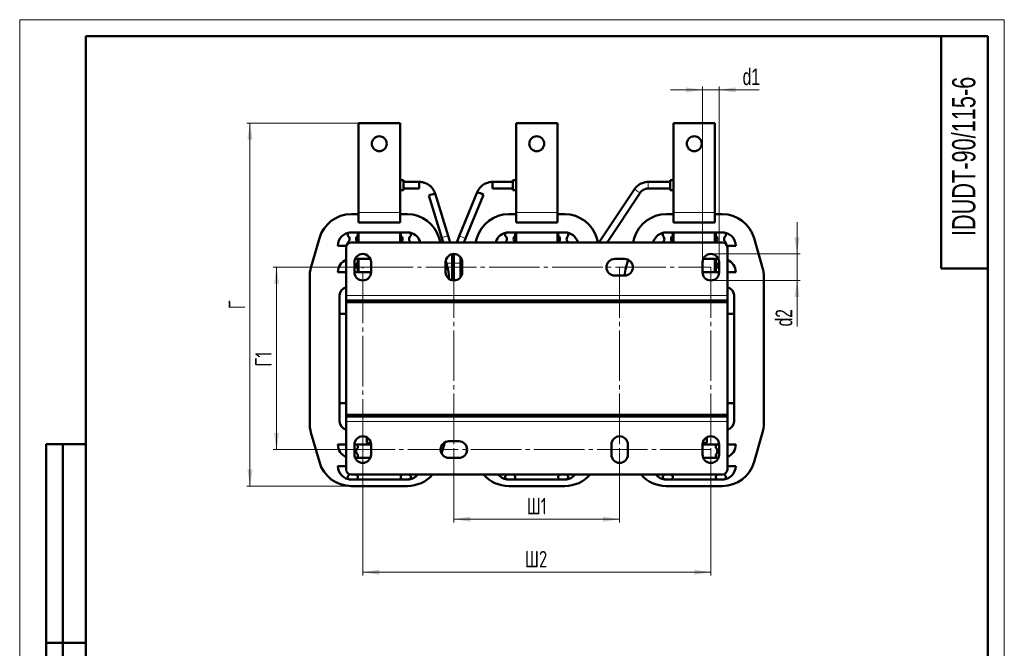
# Model space of a CAD drawing. Header units: millimetres. Extents: x 0 to 594, y 0 to 840.
# Tile 2 of 2: x 0 to 594, y 461 to 840. Entities that reach past the tile are written whole.
import ezdxf

# ---------------------------------------------------------------- set-up
doc = ezdxf.new("R2010")
doc.units = ezdxf.units.MM
doc.header["$LTSCALE"] = 2
doc.linetypes.add('SLD-Осевая', pattern=[19.05, 15.24, -1.27, 1.27, -1.27])
doc.linetypes.add('SLD-Сплошная', pattern=[0])
doc.styles.add('SLDTEXTSTYLE0', font='TXT', dxfattribs={"width": 0.7})
doc.styles.add('SLDTEXTSTYLE1', font='TXT', dxfattribs={"width": 0.7, "bigfont": 'bigfont'})
doc.dimstyles.new('SLDDIMSTYLE0', dxfattribs={"dimtxt": 10, "dimasz": 10, "dimexe": 0, "dimexo": 0.0625, "dimgap": 2.5, "dimtad": 2, "dimdec": 1, "dimrnd": 1e-09, "dimzin": 12, "dimdsep": 46, "dimtxsty": 'SLDTEXTSTYLE0', "dimsah": 1, "dimcen": 0.09, "dimadec": 0, "dimazin": 3, "dimtfac": 1, "dimtdec": 3, "dimtofl": 0, "dimtmove": 0, "dimatfit": 3, "dimfxl": 0, "dimfrac": 2, "dimtolj": 1, "dimtzin": 12, "dimarcsym": 0})
doc.dimstyles.new('SLDDIMSTYLE1', dxfattribs={"dimtxt": 10, "dimasz": 10, "dimexe": 0, "dimexo": 0.0625, "dimgap": 2.5, "dimtad": 2, "dimdec": 1, "dimrnd": 1e-09, "dimzin": 12, "dimdsep": 46, "dimtxsty": 'SLDTEXTSTYLE0', "dimsah": 1, "dimcen": 0.09, "dimadec": 0, "dimazin": 3, "dimtfac": 1, "dimtdec": 3, "dimtmove": 0, "dimatfit": 0, "dimfxl": 0, "dimfrac": 2, "dimtolj": 1, "dimtzin": 12, "dimarcsym": 0})

# ---------------------------------------------------------------- blocks, each defined once
blk = doc.blocks.new('_D_2')
at = {"color": 7, "linetype": 'SLD-Сплошная', "lineweight": 0}
for p, q in [((206.92, 690.66), (152.94, 690.66)), ((154.94, 580.66), (154.94, 690.66)), ((206.92, 580.66), (152.94, 580.66))]:
    blk.add_line(p, q, dxfattribs=at)
at = {"color": 7, "linetype": 'SLD-Сплошная', "lineweight": 18}
for points in [[(154.94, 690.66), (153.4, 680.66), (156.48, 680.66)], [(154.94, 580.66), (156.48, 590.66), (153.4, 590.66)]]:
    blk.add_solid(points, dxfattribs=at)
at = {"color": 7, "linetype": 'SLD-Сплошная', "lineweight": 18, "insert": (142.05, 630.69), "char_height": 10, "attachment_point": 1, "rotation": 90, "style": 'SLDTEXTSTYLE1'}
blk.add_mtext('Г1', dxfattribs=at)
blk = doc.blocks.new('_D_3')
at = {"color": 7, "linetype": 'SLD-Сплошная', "lineweight": 0}
for p, q in [((206.94, 580.64), (206.94, 504.66)), ((416.94, 580.64), (416.94, 504.66)), ((206.94, 506.66), (416.94, 506.66))]:
    blk.add_line(p, q, dxfattribs=at)
at = {"color": 7, "linetype": 'SLD-Сплошная', "lineweight": 18}
for points in [[(206.94, 506.66), (216.94, 505.12), (216.94, 508.2)], [(416.94, 506.66), (406.94, 508.2), (406.94, 505.12)]]:
    blk.add_solid(points, dxfattribs=at)
at = {"color": 7, "linetype": 'SLD-Сплошная', "lineweight": 18, "insert": (304.83, 519.55), "char_height": 10, "attachment_point": 1, "style": 'SLDTEXTSTYLE1'}
blk.add_mtext('Ш2', dxfattribs=at)
blk = doc.blocks.new('_D_4')
at = {"color": 7, "linetype": 'SLD-Сплошная', "lineweight": 0}
for p, q in [((261.94, 580.64), (261.94, 536.66)), ((361.94, 580.64), (361.94, 536.66)), ((261.94, 538.66), (361.94, 538.66))]:
    blk.add_line(p, q, dxfattribs=at)
at = {"color": 7, "linetype": 'SLD-Сплошная', "lineweight": 18}
for points in [[(261.94, 538.66), (271.94, 537.12), (271.94, 540.2)], [(361.94, 538.66), (351.94, 540.2), (351.94, 537.12)]]:
    blk.add_solid(points, dxfattribs=at)
at = {"color": 7, "linetype": 'SLD-Сплошная', "lineweight": 18, "insert": (305.9, 551.55), "char_height": 10, "attachment_point": 1, "style": 'SLDTEXTSTYLE1'}
blk.add_mtext('Ш1', dxfattribs=at)
blk = doc.blocks.new('_D_5')
at = {"color": 7, "linetype": 'SLD-Сплошная', "lineweight": 0}
for p, q in [((411.94, 797.66), (392.71, 797.66)), ((411.94, 693.68), (411.94, 799.66)), ((411.94, 797.66), (421.94, 797.66)), ((421.94, 693.68), (421.94, 799.66)), ((421.94, 797.66), (446.1, 797.66))]:
    blk.add_line(p, q, dxfattribs=at)
at = {"color": 7, "linetype": 'SLD-Сплошная', "lineweight": 18}
for points in [[(411.94, 797.66), (401.94, 799.2), (401.94, 796.12)], [(421.94, 797.66), (431.94, 796.12), (431.94, 799.2)]]:
    blk.add_solid(points, dxfattribs=at)
at = {"color": 7, "linetype": 'SLD-Сплошная', "lineweight": 18, "insert": (436.16, 810.55), "char_height": 10, "attachment_point": 1, "style": 'SLDTEXTSTYLE0'}
blk.add_mtext('d1', dxfattribs=at)
blk = doc.blocks.new('_D_6')
at = {"color": 7, "linetype": 'SLD-Сплошная', "lineweight": 0}
for p, q in [((468.94, 698.66), (468.94, 717.89)), ((416.96, 698.66), (470.94, 698.66)), ((468.94, 698.66), (468.94, 682.66)), ((416.96, 682.66), (470.94, 682.66)), ((468.94, 682.66), (468.94, 654.96))]:
    blk.add_line(p, q, dxfattribs=at)
at = {"color": 7, "linetype": 'SLD-Сплошная', "lineweight": 18}
for points in [[(468.94, 698.66), (470.48, 708.66), (467.4, 708.66)], [(468.94, 682.66), (467.4, 672.66), (470.48, 672.66)]]:
    blk.add_solid(points, dxfattribs=at)
at = {"color": 7, "linetype": 'SLD-Сплошная', "lineweight": 18, "insert": (456.05, 654.96), "char_height": 10, "attachment_point": 1, "rotation": 90, "style": 'SLDTEXTSTYLE0'}
blk.add_mtext('d2', dxfattribs=at)
blk = doc.blocks.new('_D_7')
at = {"color": 7, "linetype": 'SLD-Сплошная', "lineweight": 0}
for p, q in [((204.42, 777.66), (136.94, 777.66)), ((138.94, 558.66), (138.94, 777.66)), ((200.01, 558.66), (136.94, 558.66))]:
    blk.add_line(p, q, dxfattribs=at)
at = {"color": 7, "linetype": 'SLD-Сплошная', "lineweight": 18}
for points in [[(138.94, 777.66), (137.4, 767.66), (140.48, 767.66)], [(138.94, 558.66), (140.48, 568.66), (137.4, 568.66)]]:
    blk.add_solid(points, dxfattribs=at)
at = {"color": 7, "linetype": 'SLD-Сплошная', "lineweight": 18, "insert": (126.05, 665.32), "char_height": 10, "attachment_point": 1, "rotation": 90, "style": 'SLDTEXTSTYLE1'}
blk.add_mtext('Г', dxfattribs=at)

msp = doc.modelspace()

# ---------------------------------------------------------------- linework, layer by layer
at = {"color": 7, "linetype": 'SLD-Сплошная', "lineweight": 18}
for p, q in [((0, 840), (594, 840)), ((0, 840), (0, 0)), ((594, 840), (594, 0))]:
    msp.add_line(p, q, dxfattribs=at)
at = {"color": 7, "linetype": 'SLD-Сплошная', "lineweight": 50}
for p, q in [((40, 830), (40, 10)), ((584, 830), (40, 830)), ((40, 830), (40, 10)), ((556, 830), (556, 690)), ((584, 10), (584, 830)), ((204.44, 777.66), (229.44, 777.66)), ((204.44, 723.66), (204.44, 777.66)), ((229.44, 777.66), (229.44, 723.66)), ((299.44, 777.66), (324.44, 777.66)), ((299.44, 723.66), (299.44, 777.66)), ((324.44, 777.66), (324.44, 723.66)), ((394.44, 777.66), (419.44, 777.66)), ((394.44, 723.66), (394.44, 777.66)), ((419.44, 777.66), (419.44, 723.66)), ((231.46, 743.17), (229.44, 743.17)), ((231.46, 737.15), (231.46, 743.17)), ((299.44, 743.17), (297.43, 743.17)), ((297.43, 743.17), (297.43, 737.15)), ((394.44, 743.17), (392.43, 743.17)), ((392.43, 743.17), (392.43, 737.15)), ((229.44, 737.15), (231.46, 737.15)), ((241.03, 742.16), (231.46, 742.16)), ((231.46, 738.16), (241.03, 738.16)), ((241.03, 742.04), (241.03, 738.16)), ((297.43, 742.16), (285.31, 742.16)), ((285.31, 738.16), (285.31, 742.11)), ((285.31, 738.16), (297.43, 738.16)), ((297.43, 737.15), (299.44, 737.15)), ((370.9, 737.71), (349.65, 705.83)), ((392.43, 742.16), (379.22, 742.16)), ((379.22, 738.16), (392.43, 738.16)), ((392.43, 737.15), (394.44, 737.15)), ((246.77, 733.93), (254.62, 708.41)), ((258.44, 709.58), (250.59, 735.1)), ((276.06, 735.96), (265.2, 709.5)), ((268.9, 707.98), (279.76, 734.44)), ((354.35, 705.66), (374.23, 735.49)), ((204.44, 722.66), (200.03, 722.66)), ((204.44, 717.66), (204.44, 723.66)), ((229.44, 717.66), (229.44, 723.66)), ((233.86, 722.66), (229.44, 722.66)), ((299.44, 722.66), (295.03, 722.66)), ((299.44, 717.66), (299.44, 723.66)), ((324.44, 717.66), (324.44, 723.66)), ((328.86, 722.66), (324.44, 722.66)), ((394.44, 722.66), (390.03, 722.66)), ((394.44, 717.66), (394.44, 723.66)), ((419.44, 717.66), (419.44, 723.66)), ((423.86, 722.66), (419.44, 722.66)), ((204.44, 717.66), (229.44, 717.66)), ((299.44, 717.66), (324.44, 717.66)), ((394.44, 717.66), (419.44, 717.66)), ((180.8, 708.15), (175.71, 690.35)), ((197.94, 709.65), (197.94, 710.65)), ((198.94, 711.65), (202.94, 711.65)), ((199.94, 711.66), (233.94, 711.66)), ((203.94, 709.65), (203.94, 710.65)), ((203.94, 710.41), (204.44, 710.41)), ((204.44, 711.66), (204.44, 705.66)), ((229.44, 711.66), (229.44, 705.66)), ((229.44, 710.41), (229.94, 710.41)), ((229.94, 710.65), (229.94, 709.65)), ((234.94, 711.65), (230.94, 711.65)), ((235.94, 709.65), (235.94, 710.65)), ((253.8, 705.66), (253.09, 708.15)), ((254.62, 708.41), (255.46, 705.66)), ((259.65, 705.66), (258.44, 709.58)), ((265.2, 709.5), (263.63, 705.66)), ((267.95, 705.66), (268.9, 707.98)), ((275.8, 708.15), (275.08, 705.66)), ((292.94, 710.65), (292.94, 709.65)), ((293.94, 711.65), (297.94, 711.65)), ((294.94, 711.66), (328.94, 711.66)), ((298.94, 710.65), (298.94, 709.65)), ((298.94, 710.41), (299.44, 710.41)), ((299.44, 711.66), (299.44, 705.66)), ((324.44, 711.66), (324.44, 705.66)), ((324.44, 710.41), (324.94, 710.41)), ((324.94, 710.65), (324.94, 709.65)), ((329.94, 711.65), (325.94, 711.65)), ((330.94, 709.65), (330.94, 710.65)), ((348.8, 705.66), (348.09, 708.15)), ((370.8, 708.15), (370.08, 705.66)), ((387.94, 709.65), (387.94, 710.65)), ((388.94, 711.65), (392.94, 711.65)), ((389.94, 711.66), (423.94, 711.66)), ((393.94, 709.65), (393.94, 710.65)), ((393.94, 710.41), (394.44, 710.41)), ((394.44, 711.66), (394.44, 705.66)), ((419.44, 711.66), (419.44, 705.66)), ((419.44, 710.41), (419.94, 710.41)), ((419.94, 710.65), (419.94, 709.65)), ((424.94, 711.65), (420.94, 711.65)), ((425.94, 709.65), (425.94, 710.65)), ((448.17, 690.35), (443.09, 708.15)), ((197.11, 703.66), (191.94, 703.66)), ((196.94, 702.66), (196.94, 673.66)), ((197.94, 704.9), (197.94, 705.67)), ((199.94, 705.66), (423.94, 705.66)), ((203.94, 705.66), (203.94, 705.67)), ((229.94, 705.67), (229.94, 705.66)), ((235.94, 705.66), (235.94, 705.67)), ((292.94, 705.67), (292.94, 705.66)), ((298.94, 705.67), (298.94, 705.66)), ((324.94, 705.67), (324.94, 705.66)), ((330.94, 705.66), (330.94, 705.67)), ((349.65, 705.84), (349.5, 705.66)), ((387.94, 705.66), (387.94, 705.67)), ((393.94, 705.66), (393.94, 705.67)), ((419.94, 705.67), (419.94, 705.66)), ((425.94, 704.9), (425.94, 705.67)), ((431.94, 703.66), (426.77, 703.66)), ((426.94, 702.66), (426.94, 673.66)), ((202.35, 695.65), (202.94, 695.65)), ((202.36, 695.66), (211.52, 695.66)), ((204.44, 695.66), (204.44, 687.66)), ((260.94, 693.16), (260.94, 698.56)), ((261.94, 698.66), (261.94, 693.16)), ((265.94, 693.16), (265.94, 696.66)), ((364.94, 695.66), (358.94, 695.66)), ((367.09, 695.18), (365.71, 690.35)), ((412.36, 695.66), (421.52, 695.66)), ((419.44, 695.66), (419.44, 687.66)), ((421.53, 695.65), (420.94, 695.65)), ((201.94, 693.66), (201.94, 687.66)), ((203.94, 694.65), (203.94, 693.65)), ((203.94, 689.67), (203.94, 688.67)), ((211.94, 687.66), (211.94, 693.66)), ((256.94, 693.66), (256.94, 687.66)), ((258.17, 690.35), (257, 694.44)), ((260.94, 682.76), (260.94, 693.16)), ((261.94, 693.16), (261.94, 682.66)), ((265.94, 684.66), (265.94, 693.16)), ((266.94, 687.66), (266.94, 693.66)), ((411.94, 693.66), (411.94, 687.66)), ((419.94, 694.65), (419.94, 693.65)), ((419.94, 689.67), (419.94, 688.67)), ((421.94, 687.66), (421.94, 693.66)), ((556, 690), (584, 690)), ((174.94, 684.86), (174.94, 596.46)), ((196.94, 687.66), (191.94, 687.66)), ((202.94, 687.67), (201.94, 687.67)), ((211.94, 687.66), (201.94, 687.66)), ((258.94, 683.66), (258.94, 684.86)), ((358.94, 685.66), (364.94, 685.66)), ((421.94, 687.66), (411.94, 687.66)), ((420.94, 687.67), (421.94, 687.67)), ((431.94, 687.66), (426.94, 687.66)), ((448.94, 596.46), (448.94, 684.86)), ((192.94, 597.66), (192.94, 673.66)), ((192.95, 673.65), (192.95, 662.65)), ((196.94, 673.66), (196.94, 670.66)), ((426.94, 673.66), (426.94, 670.66)), ((430.94, 673.66), (430.93, 673.66)), ((430.93, 662.65), (430.93, 673.65)), ((430.94, 673.66), (430.94, 597.66)), ((196.94, 670.66), (426.94, 670.66)), ((196.94, 670.66), (196.94, 669.66)), ((196.94, 670.66), (236.94, 670.66)), ((196.94, 601.66), (196.94, 669.66)), ((196.94, 669.66), (426.94, 669.66)), ((196.94, 669.66), (236.94, 669.66)), ((236.94, 669.66), (236.94, 670.66)), ((240.93, 669.66), (240.93, 670.66)), ((240.94, 670.66), (240.94, 669.66)), ((258.94, 669.66), (258.94, 670.66)), ((269.94, 670.66), (269.94, 669.66)), ((287.94, 669.66), (287.94, 670.66)), ((287.95, 670.66), (287.95, 669.66)), ((291.94, 670.66), (291.94, 669.66)), ((291.94, 670.66), (331.94, 670.66)), ((291.94, 669.66), (331.94, 669.66)), ((331.94, 669.66), (331.94, 670.66)), ((335.93, 669.66), (335.93, 670.66)), ((335.94, 670.66), (335.94, 669.66)), ((353.94, 669.66), (353.94, 670.66)), ((364.94, 670.66), (364.94, 669.66)), ((382.94, 669.66), (382.94, 670.66)), ((382.95, 670.66), (382.95, 669.66)), ((386.94, 670.66), (386.94, 669.66)), ((386.94, 670.66), (426.94, 670.66)), ((386.94, 669.66), (426.94, 669.66)), ((426.94, 669.66), (426.94, 670.66)), ((426.94, 601.66), (426.94, 669.66)), ((430.94, 670.66), (430.93, 670.66)), ((196.94, 662.65), (192.95, 662.65)), ((426.94, 662.65), (430.93, 662.65)), ((192.95, 608.67), (192.95, 597.67)), ((196.94, 608.67), (192.95, 608.67)), ((426.94, 608.67), (430.93, 608.67)), ((430.93, 597.67), (430.93, 608.67)), ((192.94, 600.66), (192.95, 600.66)), ((196.94, 601.66), (426.94, 601.66)), ((196.94, 601.66), (196.94, 600.66)), ((196.94, 601.66), (236.94, 601.66)), ((426.94, 600.66), (196.94, 600.66)), ((196.94, 597.66), (196.94, 600.66)), ((196.94, 600.66), (236.94, 600.66)), ((236.94, 600.66), (236.94, 601.66)), ((240.93, 600.66), (240.93, 601.66)), ((240.94, 601.66), (240.94, 600.66)), ((258.94, 600.66), (258.94, 601.66)), ((269.94, 601.66), (269.94, 600.66)), ((287.94, 600.66), (287.94, 601.66)), ((287.95, 601.66), (287.95, 600.66)), ((291.94, 601.66), (291.94, 600.66)), ((291.94, 601.66), (331.94, 601.66)), ((291.94, 600.66), (331.94, 600.66)), ((331.94, 600.66), (331.94, 601.66)), ((335.93, 600.66), (335.93, 601.66)), ((335.94, 601.66), (335.94, 600.66)), ((353.94, 600.66), (353.94, 601.66)), ((364.94, 601.66), (364.94, 600.66)), ((382.94, 600.66), (382.94, 601.66)), ((382.95, 601.66), (382.95, 600.66)), ((386.94, 601.66), (386.94, 600.66)), ((386.94, 601.66), (426.94, 601.66)), ((386.94, 600.66), (426.94, 600.66)), ((426.94, 600.66), (426.94, 601.66)), ((426.94, 597.66), (426.94, 600.66)), ((192.94, 597.66), (192.95, 597.66)), ((196.94, 568.66), (196.94, 597.66)), ((426.94, 568.66), (426.94, 597.66)), ((175.71, 590.97), (180.8, 573.17)), ((443.09, 573.17), (448.17, 590.97)), ((16, 344), (16, 584)), ((40, 584), (16, 584)), ((16, 344), (16, 584)), ((26, 344), (26, 584)), ((26, 344), (26, 584)), ((191.94, 583.66), (196.94, 583.66)), ((201.94, 583.66), (211.94, 583.66)), ((201.94, 583.66), (201.94, 577.66)), ((201.94, 583.65), (202.94, 583.65)), ((203.94, 582.65), (203.94, 581.65)), ((209.44, 587.99), (209.44, 584.84)), ((209.44, 584.84), (210.44, 584.26)), ((210.44, 584.26), (211.31, 584.26)), ((211.79, 584.41), (211.31, 584.26)), ((211.31, 584.26), (211.91, 584.26)), ((211.94, 577.66), (211.94, 583.66)), ((254.55, 578.28), (256.47, 585.01)), ((264.94, 585.66), (258.94, 585.66)), ((356.94, 583.66), (356.94, 577.66)), ((366.94, 577.66), (366.94, 583.66)), ((411.94, 583.66), (421.94, 583.66)), ((411.94, 583.66), (411.94, 577.66)), ((411.98, 584.26), (412.57, 584.26)), ((412.57, 584.26), (412.07, 584.42)), ((414.45, 584.84), (412.57, 584.26)), ((412.57, 584.26), (413.44, 584.26)), ((413.44, 584.26), (414.45, 584.84)), ((414.45, 587.99), (414.45, 584.84)), ((419.94, 582.65), (419.94, 581.65)), ((420.94, 583.65), (421.94, 583.65)), ((421.94, 577.66), (421.94, 583.66)), ((426.94, 583.66), (431.94, 583.66)), ((203.94, 577.67), (203.94, 576.67)), ((419.94, 577.67), (419.94, 576.67)), ((191.94, 570.66), (196.94, 570.66)), ((202.94, 575.67), (202.35, 575.67)), ((211.52, 575.66), (202.36, 575.66)), ((258.94, 575.66), (264.94, 575.66)), ((421.52, 575.66), (412.36, 575.66)), ((421.53, 575.67), (420.94, 575.67)), ((426.94, 570.66), (431.94, 570.66)), ((197.94, 563.67), (197.94, 564.67)), ((423.94, 565.66), (199.94, 565.66)), ((203.94, 563.67), (203.94, 564.67)), ((229.94, 563.67), (229.94, 564.67)), ((235.94, 563.67), (235.94, 564.67)), ((292.94, 563.67), (292.94, 564.67)), ((298.94, 563.67), (298.94, 564.67)), ((324.94, 563.67), (324.94, 564.67)), ((330.94, 563.67), (330.94, 564.67)), ((387.94, 564.67), (387.94, 563.67)), ((393.94, 564.67), (393.94, 563.67)), ((419.94, 564.67), (419.94, 563.67)), ((425.94, 564.67), (425.94, 563.67)), ((202.94, 562.67), (198.94, 562.67)), ((233.94, 562.66), (199.94, 562.66)), ((200.03, 558.66), (233.86, 558.66)), ((234.94, 562.67), (230.94, 562.67)), ((297.94, 562.67), (293.94, 562.67)), ((328.94, 562.66), (294.94, 562.66)), ((295.03, 558.66), (328.86, 558.66)), ((329.94, 562.67), (325.94, 562.67)), ((392.94, 562.67), (388.94, 562.67)), ((423.94, 562.66), (389.94, 562.66)), ((390.03, 558.66), (423.86, 558.66)), ((424.94, 562.67), (420.94, 562.67)), ((16, 464), (40, 464)), ((40, 464), (16, 464))]:
    msp.add_line(p, q, dxfattribs=at)
at = {"color": 8, "linetype": 'SLD-Сплошная', "lineweight": 18}
for p, q in [((241.03, 742.16), (241.03, 742.04)), ((285.31, 742.11), (285.31, 742.16)), ((379.22, 738.16), (379.22, 742.16)), ((229.44, 723.66), (204.44, 723.66)), ((324.44, 723.66), (299.44, 723.66)), ((419.44, 723.66), (394.44, 723.66)), ((204.44, 690.66), (203.15, 690.66)), ((260.94, 693.16), (257.37, 693.16)), ((261.94, 693.16), (265.94, 693.16)), ((420.73, 690.66), (419.44, 690.66)), ((426.94, 673.66), (196.94, 673.66)), ((196.94, 597.66), (426.94, 597.66))]:
    msp.add_line(p, q, dxfattribs=at)
at = {"color": 7, "linetype": 'SLD-Осевая', "lineweight": 18}
for p, q in [((206.94, 690.66), (416.94, 690.66)), ((206.94, 580.66), (206.94, 690.66)), ((261.94, 690.66), (261.94, 580.66)), ((361.94, 690.66), (361.94, 580.66)), ((416.94, 690.66), (416.94, 580.66)), ((416.94, 580.66), (206.94, 580.66))]:
    msp.add_line(p, q, dxfattribs=at)
at = {"color": 8, "linetype": 'SLD-Сплошная', "lineweight": 18, "flags": 128}
for points in [[(374.23, 735.49), (374.11, 735.59), (373.76, 735.84), (373.23, 736.21), (372.59, 736.63), (371.95, 737.06), (371.41, 737.41), (371.04, 737.64), (370.9, 737.71), (370.9, 737.71)], [(250.59, 735.1), (250.44, 735.08), (250.43, 735.07)], [(349.95, 705.66), (349.78, 705.77), (349.65, 705.83)]]:
    msp.add_lwpolyline(points, dxfattribs=at)
at = {"color": 7, "linetype": 'SLD-Сплошная', "lineweight": 50}
for centre in [(216.94, 765.16), (311.94, 765.16), (406.94, 765.16)]:
    msp.add_circle(centre, 4.5, dxfattribs=at)
for centre, radius, start, end in [((258.85, 701.77), 34.35, 104.18531, 110.59592), ((265.16, 704.13), 33.64, 64.2851, 71.10249), ((200.03, 702.66), 20, 90, 164.0546), ((233.86, 702.66), 20, 15.9454, 90), ((295.03, 702.66), 20, 90, 164.0546), ((328.86, 702.66), 20, 15.9454, 90), ((390.03, 702.66), 20, 90, 164.0546), ((423.86, 702.66), 20, 15.9454, 90), ((199.94, 703.66), 8, 90, 180), ((198.94, 710.65), 1, 90, 180), ((196.46, 707.66), 2.48, 306.63979, 53.36021), ((202.94, 710.65), 1, 0, 90), ((205.42, 707.66), 2.48, 126.63979, 233.36021), ((230.94, 710.65), 1, 90, 180), ((228.46, 707.66), 2.48, 306.63979, 53.36021), ((233.94, 703.66), 8, 14.47751, 90), ((234.94, 710.65), 1, 0, 90), ((237.42, 707.66), 2.48, 126.63979, 233.36021), ((294.94, 703.66), 8, 90, 165.52249), ((293.94, 710.65), 1, 90, 180), ((291.46, 707.66), 2.48, 306.63979, 53.36021), ((297.94, 710.65), 1, 0, 90), ((300.42, 707.66), 2.48, 126.63979, 233.36021), ((325.94, 710.65), 1, 90, 180), ((323.46, 707.66), 2.48, 306.63979, 53.36021), ((328.94, 703.66), 8, 14.47751, 90), ((329.94, 710.65), 1, 0, 90), ((332.42, 707.66), 2.48, 126.63979, 233.36021), ((389.94, 703.66), 8, 90, 165.52249), ((388.94, 710.65), 1, 90, 180), ((386.46, 707.66), 2.48, 306.63979, 53.36021), ((392.94, 710.65), 1, 0, 90), ((395.42, 707.66), 2.48, 126.63979, 233.36021), ((420.94, 710.65), 1, 90, 180), ((418.46, 707.66), 2.48, 306.63979, 53.36021), ((423.94, 703.66), 8, 0, 90), ((424.94, 710.65), 1, 0, 90), ((427.42, 707.66), 2.48, 126.63979, 233.36021), ((199.94, 702.66), 3, 90, 180), ((423.94, 702.66), 3, 0, 90), ((199.94, 687.66), 8, 112.02431, 180), ((206.94, 693.66), 5, 360, 180), ((202.94, 694.65), 1, 0, 90), ((261.94, 693.66), 5, 0, 180), ((358.94, 690.66), 5, 90, 270), ((364.94, 690.66), 5, 270, 90), ((416.94, 693.66), 5, 0, 180), ((420.94, 694.65), 1, 90, 180), ((423.94, 687.66), 8, 0, 67.97569), ((194.94, 684.86), 20, 164.0546, 180), ((205.42, 691.66), 2.48, 126.63979, 233.36021), ((238.94, 684.86), 20, 0, 15.9454), ((384.94, 684.86), 20, 164.0546, 177.70433), ((418.46, 691.66), 2.48, 306.63979, 53.36021), ((428.94, 684.86), 20, 0, 15.9454), ((206.94, 687.66), 5, 180, 360), ((202.94, 688.67), 1, 270, 0), ((261.94, 687.66), 5, 180, 0), ((416.94, 687.66), 5, 180, 0), ((420.94, 688.67), 1, 180, 270), ((197.94, 673.66), 5, 101.53696, 180), ((197.95, 673.65), 5, 101.65394, 180), ((425.94, 673.66), 5, 0, 78.46304), ((425.93, 673.65), 5, 0, 78.34606), ((194.94, 596.46), 20, 180, 195.9454), ((197.94, 597.66), 5, 180, 258.46304), ((197.95, 597.67), 5, 180, 258.34606), ((425.93, 597.67), 5, 281.65394, 0), ((425.94, 597.66), 5, 281.53696, 0), ((428.94, 596.46), 20, 344.0546, 0), ((206.94, 583.66), 5, 0, 180), ((361.94, 583.66), 5, 0, 180), ((416.94, 583.66), 5, 0, 180), ((199.94, 583.66), 8, 180, 247.97569), ((202.94, 582.65), 1, 0, 90), ((258.94, 580.66), 5, 90, 270), ((264.94, 580.66), 5, 270, 90), ((420.94, 582.65), 1, 90, 180), ((423.94, 583.66), 8, 292.02431, 0), ((206.94, 577.66), 5, 180, 360), ((205.42, 579.66), 2.48, 126.63979, 233.36021), ((202.94, 576.67), 1, 270, 0), ((361.94, 577.66), 5, 180, 360), ((416.94, 577.66), 5, 180, 360), ((418.46, 579.66), 2.48, 306.63979, 53.36021), ((420.94, 576.67), 1, 180, 270), ((200.03, 578.66), 20, 195.9454, 270), ((199.94, 570.66), 8, 180, 270), ((423.86, 578.66), 20, 270, 344.0546), ((423.94, 570.66), 8, 270, 0), ((199.94, 568.66), 3, 180, 270), ((196.46, 566.66), 2.48, 306.63979, 341.65312), ((205.42, 566.66), 2.48, 203.77949, 233.36021), ((228.46, 566.66), 2.48, 306.63979, 336.22051), ((233.86, 578.66), 20, 270, 319.4584), ((233.94, 570.66), 8, 270, 321.31781), ((237.42, 566.66), 2.48, 203.77949, 233.36021), ((295.03, 578.66), 20, 220.5416, 270), ((294.94, 570.66), 8, 218.68219, 270), ((291.46, 566.66), 2.48, 306.63979, 336.22051), ((300.42, 566.66), 2.48, 203.77949, 233.36021), ((323.46, 566.66), 2.48, 306.63979, 336.22051), ((328.86, 578.66), 20, 270, 319.4584), ((328.94, 570.66), 8, 270, 321.31781), ((332.42, 566.66), 2.48, 203.77949, 233.36021), ((390.03, 578.66), 20, 220.5416, 270), ((389.94, 570.66), 8, 218.68219, 270), ((386.46, 566.66), 2.48, 306.63979, 336.22051), ((395.42, 566.66), 2.48, 203.77949, 233.36021), ((418.46, 566.66), 2.48, 306.63979, 336.22051), ((423.94, 568.66), 3, 270, 0), ((427.42, 566.66), 2.48, 198.34688, 233.36021), ((198.94, 563.67), 1, 180, 270), ((202.94, 563.67), 1, 270, 0), ((230.94, 563.67), 1, 180, 270), ((234.94, 563.67), 1, 270, 0), ((293.94, 563.67), 1, 180, 270), ((297.94, 563.67), 1, 270, 0), ((325.94, 563.67), 1, 180, 270), ((329.94, 563.67), 1, 270, 0), ((388.94, 563.67), 1, 180, 270), ((392.94, 563.67), 1, 270, 0), ((420.94, 563.67), 1, 180, 270), ((424.94, 563.67), 1, 270, 0)]:
    msp.add_arc(centre, radius, start, end, dxfattribs=at)
at = {"color": 8, "linetype": 'SLD-Сплошная', "lineweight": 18}
for centre, radius, start, end in [((261.99, 689.55), 20.25, 105.68872, 111.35169), ((262.95, 689.84), 20.25, 102.85377, 108.51674), ((258.67, 689.63), 20.92, 66.32482, 71.80702), ((259.59, 689.25), 20.92, 63.58057, 69.06277)]:
    msp.add_arc(centre, radius, start, end, dxfattribs=at)
at = {"color": 7, "linetype": 'SLD-Сплошная', "lineweight": 50}
for points, knots in [([(250.55, 735.09), (250.45, 735.43), (250.2, 736.3), (249.48, 737.59), (248.48, 738.91), (247.28, 740.03), (245.97, 740.9), (244.72, 741.48), (243.58, 741.85), (242.39, 742.1), (241.53, 742.14), (241.03, 742.16)], [0, 0, 0, 0, 0.082628, 0.214172, 0.344853, 0.473842, 0.599105, 0.713531, 0.798014, 0.881965, 1, 1, 1, 1]), ([(285.31, 742.16), (284.71, 742.13), (283.87, 742.09), (282.65, 741.82), (281.61, 741.48), (280.43, 740.92), (279.26, 740.17), (278.15, 739.21), (277.17, 738.03), (276.46, 736.93), (276.18, 736.19), (276.09, 735.94)], [0, 0, 0, 0, 0.150803, 0.213533, 0.317713, 0.426868, 0.544915, 0.669286, 0.799039, 0.933487, 1, 1, 1, 1]), ([(379.22, 742.16), (378.63, 742.13), (377.79, 742.09), (376.57, 741.82), (375.53, 741.48), (374.35, 740.92), (373.18, 740.17), (372.08, 739.2), (371.31, 738.36), (370.99, 737.81), (370.92, 737.69)], [0, 0, 0, 0, 0.181264, 0.256666, 0.38189, 0.513094, 0.654985, 0.804479, 0.960441, 1, 1, 1, 1]), ([(374.24, 735.48), (374.47, 735.8), (374.94, 736.44), (375.85, 737.16), (376.75, 737.65), (377.6, 737.96), (378.41, 738.13), (378.96, 738.15), (379.22, 738.16)], [0, 0, 0, 0, 0.198111, 0.406078, 0.582987, 0.71648, 0.868185, 1, 1, 1, 1]), ([(211.31, 584.26), (211, 584.29), (210.36, 584.35), (209.75, 584.68), (209.44, 584.84)], [0, 0, 0, 0, 0.494511, 1, 1, 1, 1])]:
    msp.add_open_spline(points, degree=3, knots=knots, dxfattribs=at)

# ---------------------------------------------------------------- texts
at = {"color": 7, "linetype": 'Continuous', "lineweight": 0, "insert": (562.53, 757.51), "char_height": 14, "attachment_point": 2, "rotation": 90, "style": 'SLDTEXTSTYLE0'}
msp.add_mtext('IDUDT-90/115-6', dxfattribs=at)

# ---------------------------------------------------------------- dimensions: what is measured, and where the dimension line sits
at = {"color": 7, "linetype": 'SLD-Сплошная', "lineweight": 18}
for base, p1, p2, text, dimstyle, picture, middle in [((421.94, 797.66), (411.94, 693.66), (421.94, 693.66), 'd1', 'SLDDIMSTYLE1', '_D_5', (441.13, 797.66)), ((361.94, 538.66), (261.94, 580.66), (361.94, 580.66), 'Ш1', 'SLDDIMSTYLE0', '_D_4', (311.94, 538.66))]:
    dim = msp.add_linear_dim(base=base, p1=p1, p2=p2, text=text, dimstyle=dimstyle, dxfattribs=at)
    dim.commit()
    dim.dimension.update_dxf_attribs({"geometry": picture, "text_midpoint": middle, "dimtype": 160})
for base, p1, p2, angle, text, dimstyle, picture, middle in [((138.94, 777.66), (200.03, 558.66), (204.44, 777.66), 90, 'Г', 'SLDDIMSTYLE0', '_D_7', (138.94, 668.16)), ((468.94, 682.66), (416.94, 698.66), (416.94, 682.66), 90, 'd2', 'SLDDIMSTYLE1', '_D_6', (468.94, 661.01)), ((154.94, 690.66), (206.94, 580.66), (206.94, 690.66), 90, 'Г1', 'SLDDIMSTYLE0', '_D_2', (154.94, 635.66)), ((416.94, 506.66), (206.94, 580.66), (416.94, 580.66), 0, 'Ш2', 'SLDDIMSTYLE0', '_D_3', (311.94, 506.66))]:
    dim = msp.add_linear_dim(base=base, p1=p1, p2=p2, angle=angle, text=text, dimstyle=dimstyle, dxfattribs=at)
    dim.commit()
    dim.dimension.update_dxf_attribs({"geometry": picture, "text_midpoint": middle, "dimtype": 160})

doc.saveas('drawing.dxf')
